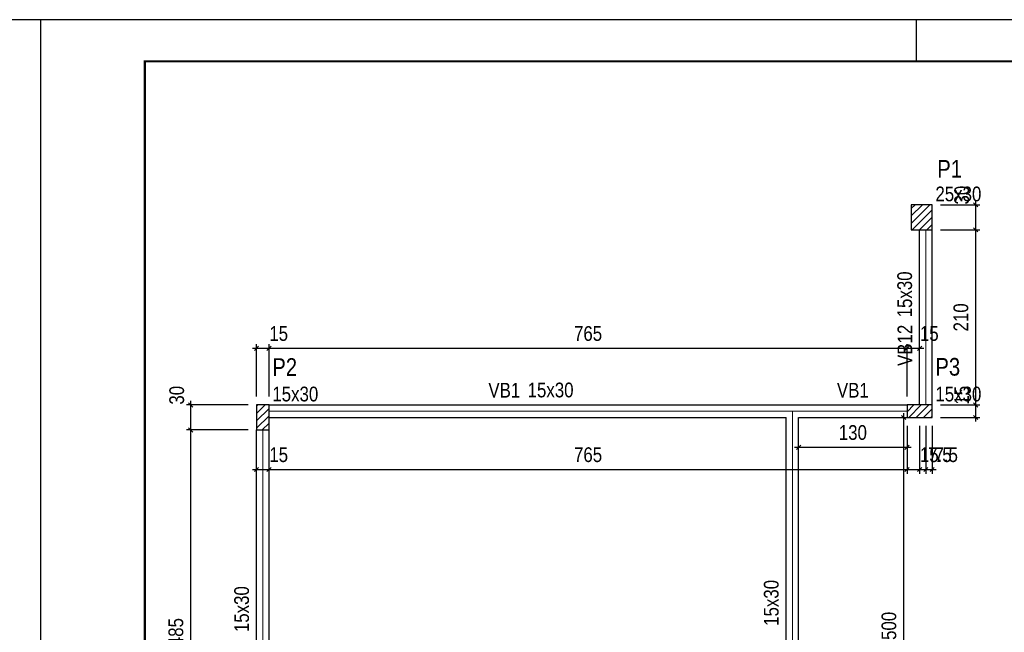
# Model space of a CAD drawing. Extents: x 1874 to 2462, y -2142 to -2023.
# Tile 18 of 74: x 1957 to 1981, y -2038 to -2023. Entities that reach past the tile are written whole.
import ezdxf

# ---------------------------------------------------------------- set-up
doc = ezdxf.new("R2010")
doc.units = 0
doc.header["$LTSCALE"] = 0.1
doc.header["$MEASUREMENT"] = 0
doc.header["$PDMODE"] = 3
doc.header["$PDSIZE"] = 0.1
doc.layers.get('0').update_dxf_attribs({"linetype": 'CONTINUOUS', "lineweight": 25})
doc.layers.get('DEFPOINTS').update_dxf_attribs({"linetype": 'CONTINUOUS', "lineweight": 25})
for name, color, linetype, lineweight in [('FO-Eixos', 5, 'CONTINUOUS', 5), ('FO-Hachuras dos pilares', 80, 'CONTINUOUS', 25), ('FO-PILARES', 160, 'CONTINUOUS', 30), ('FO-Textos das vigas', 7, 'CONTINUOUS', 25), ('FO-Textos dos pilares', 7, 'CONTINUOUS', 25), ('FO-TÍTULOS', 1, 'CONTINUOUS', 25), ('FO-VIGAS', 130, 'CONTINUOUS', 30)]:
    doc.layers.add(name, color=color, linetype=linetype, lineweight=lineweight)
doc.layers.add('XX-CARIMBO', color=9, linetype='CONTINUOUS')
doc.layers.add('XX-FOLHA', color=253, linetype='CONTINUOUS')
doc.styles.add('ArialNarrow', font='ARIALN.TTF')
doc.dimstyles.new('UM_50.000000', dxfattribs={"dimtxt": 0.18, "dimasz": 0.1, "dimexe": 0.1, "dimexo": 0.2, "dimgap": 0, "dimtad": 1, "dimtih": 1, "dimtoh": 1, "dimdec": 1, "dimlfac": 50, "dimzin": 0, "dimdsep": 46, "dimtxsty": 'Standard', "dimblk": 'CLOSED', "dimblk1": 'CLOSED', "dimblk2": 'CLOSED', "dimcen": 0.09, "dimdle": 0.1, "dimadec": 1, "dimazin": 2, "dimtfac": 1, "dimtdec": 4, "dimtofl": 0, "dimtmove": 0, "dimatfit": 3, "dimldrblk": 'CLOSED', "dimfxl": 1, "dimtolj": 1, "dimarcsym": 0})
pattern_1 = [(45, (1948.9442, -2065.68578), (-0.08838835, 0.08838835), [])]

# ---------------------------------------------------------------- blocks, each defined once
blk = doc.blocks.new('_OBLIQUE')
at = {"color": 0, "linetype": 'ByBlock', "lineweight": -2}
blk.add_line((-0.5, -0.5), (0.5, 0.5), dxfattribs=at)
blk = doc.blocks.new('*D4126')
at = {"layer": 'DEFPOINTS', "color": 0, "transparency": 16777216}
for p in [(1962.844, -2034.035), (1963.144, -2034.035), (1963.144, -2034.035)]:
    blk.add_point(p, dxfattribs=at)
at = {"layer": 'FO-TÍTULOS', "color": 0, "lineweight": -2, "transparency": 16777216}
blk.add_line((1962.744, -2034.035), (1963.244, -2034.035), dxfattribs=at)
at = {"layer": 'FO-TÍTULOS', "color": 0, "lineweight": -2, "transparency": 16777216, "xscale": 0.1, "yscale": 0.1, "zscale": 0.1, "rotation": 180}
blk.add_blockref('_OBLIQUE', (1962.844, -2034.035), dxfattribs=at)
at = {"layer": 'FO-TÍTULOS', "color": 0, "lineweight": -2, "transparency": 16777216, "xscale": 0.1, "yscale": 0.1, "zscale": 0.1}
blk.add_blockref('_OBLIQUE', (1963.144, -2034.035), dxfattribs=at)
at = {"layer": 'FO-TÍTULOS', "transparency": 16777216, "insert": (1963.376, -2033.682), "char_height": 0.353, "attachment_point": 5, "rotation": 0.0057, "style": 'ArialNarrow'}
blk.add_mtext('\\A1;15', dxfattribs=at)
blk = doc.blocks.new('*D4127')
at = {"layer": 'DEFPOINTS', "color": 0, "transparency": 16777216}
for p in [(1978.444, -2032.786), (1963.144, -2034.035), (1978.444, -2034.035)]:
    blk.add_point(p, dxfattribs=at)
at = {"layer": 'FO-TÍTULOS', "color": 0, "lineweight": -2, "transparency": 16777216}
for p, q in [((1978.444, -2032.986), (1978.444, -2034.135)), ((1963.044, -2034.035), (1978.544, -2034.035))]:
    blk.add_line(p, q, dxfattribs=at)
at = {"layer": 'FO-TÍTULOS', "color": 0, "lineweight": -2, "transparency": 16777216, "xscale": 0.1, "yscale": 0.1, "zscale": 0.1, "rotation": 180}
blk.add_blockref('_OBLIQUE', (1963.144, -2034.035), dxfattribs=at)
at = {"layer": 'FO-TÍTULOS', "color": 0, "lineweight": -2, "transparency": 16777216, "xscale": 0.1, "yscale": 0.1, "zscale": 0.1}
blk.add_blockref('_OBLIQUE', (1978.444, -2034.035), dxfattribs=at)
at = {"layer": 'FO-TÍTULOS', "transparency": 16777216, "insert": (1970.794, -2033.682), "char_height": 0.353, "attachment_point": 5, "style": 'ArialNarrow'}
blk.add_mtext('\\A1;765', dxfattribs=at)
blk = doc.blocks.new('*D4128')
at = {"layer": 'DEFPOINTS', "color": 0, "transparency": 16777216}
for p in [(1978.444, -2032.786), (1978.744, -2032.786), (1978.744, -2034.035)]:
    blk.add_point(p, dxfattribs=at)
at = {"layer": 'FO-TÍTULOS', "color": 0, "lineweight": -2, "transparency": 16777216}
for p, q in [((1978.444, -2032.986), (1978.444, -2034.135)), ((1978.744, -2032.986), (1978.744, -2034.135)), ((1978.344, -2034.035), (1978.844, -2034.035))]:
    blk.add_line(p, q, dxfattribs=at)
at = {"layer": 'FO-TÍTULOS', "color": 0, "lineweight": -2, "transparency": 16777216, "xscale": 0.1, "yscale": 0.1, "zscale": 0.1, "rotation": 180}
blk.add_blockref('_OBLIQUE', (1978.444, -2034.035), dxfattribs=at)
at = {"layer": 'FO-TÍTULOS', "color": 0, "lineweight": -2, "transparency": 16777216, "xscale": 0.1, "yscale": 0.1, "zscale": 0.1}
blk.add_blockref('_OBLIQUE', (1978.744, -2034.035), dxfattribs=at)
at = {"layer": 'FO-TÍTULOS', "transparency": 16777216, "insert": (1978.976, -2033.682), "char_height": 0.353, "attachment_point": 5, "rotation": 0.0057, "style": 'ArialNarrow'}
blk.add_mtext('\\A1;15', dxfattribs=at)
blk = doc.blocks.new('*D4129')
at = {"layer": 'DEFPOINTS', "color": 0, "transparency": 16777216}
for p in [(1978.744, -2032.786), (1978.894, -2032.786), (1978.894, -2034.035)]:
    blk.add_point(p, dxfattribs=at)
at = {"layer": 'FO-TÍTULOS', "color": 0, "lineweight": -2, "transparency": 16777216}
for p, q in [((1978.744, -2032.986), (1978.744, -2034.135)), ((1978.894, -2032.986), (1978.894, -2034.135)), ((1978.644, -2034.035), (1978.994, -2034.035))]:
    blk.add_line(p, q, dxfattribs=at)
at = {"layer": 'FO-TÍTULOS', "color": 0, "lineweight": -2, "transparency": 16777216, "xscale": 0.1, "yscale": 0.1, "zscale": 0.1, "rotation": 180}
blk.add_blockref('_OBLIQUE', (1978.744, -2034.035), dxfattribs=at)
at = {"layer": 'FO-TÍTULOS', "color": 0, "lineweight": -2, "transparency": 16777216, "xscale": 0.1, "yscale": 0.1, "zscale": 0.1}
blk.add_blockref('_OBLIQUE', (1978.894, -2034.035), dxfattribs=at)
at = {"layer": 'FO-TÍTULOS', "transparency": 16777216, "insert": (1979.232, -2033.682), "char_height": 0.353, "attachment_point": 5, "rotation": 0.0057, "style": 'ArialNarrow'}
blk.add_mtext('\\A1;7.5', dxfattribs=at)
blk = doc.blocks.new('*D4130')
at = {"layer": 'DEFPOINTS', "color": 0, "transparency": 16777216}
for p in [(1978.894, -2032.786), (1979.044, -2032.786), (1979.044, -2034.035)]:
    blk.add_point(p, dxfattribs=at)
at = {"layer": 'FO-TÍTULOS', "color": 0, "lineweight": -2, "transparency": 16777216}
for p, q in [((1978.894, -2032.986), (1978.894, -2034.135)), ((1979.044, -2032.986), (1979.044, -2034.135)), ((1978.794, -2034.035), (1979.144, -2034.035))]:
    blk.add_line(p, q, dxfattribs=at)
at = {"layer": 'FO-TÍTULOS', "color": 0, "lineweight": -2, "transparency": 16777216, "xscale": 0.1, "yscale": 0.1, "zscale": 0.1, "rotation": 180}
blk.add_blockref('_OBLIQUE', (1978.894, -2034.035), dxfattribs=at)
at = {"layer": 'FO-TÍTULOS', "color": 0, "lineweight": -2, "transparency": 16777216, "xscale": 0.1, "yscale": 0.1, "zscale": 0.1}
blk.add_blockref('_OBLIQUE', (1979.044, -2034.035), dxfattribs=at)
at = {"layer": 'FO-TÍTULOS', "transparency": 16777216, "insert": (1979.382, -2033.682), "char_height": 0.353, "attachment_point": 5, "rotation": 0.0057, "style": 'ArialNarrow'}
blk.add_mtext('\\A1;7.5', dxfattribs=at)
blk = doc.blocks.new('*D4157')
at = {"layer": 'DEFPOINTS', "color": 0, "transparency": 16777216}
for p in [(1978.363, -2032.786), (1978.363, -2032.786), (1976.844, -2042.786)]:
    blk.add_point(p, dxfattribs=at)
at = {"layer": 'FO-TÍTULOS', "color": 0, "lineweight": -2, "transparency": 16777216}
for p, q in [((1978.363, -2042.886), (1978.363, -2032.686)), ((1977.044, -2042.786), (1978.463, -2042.786))]:
    blk.add_line(p, q, dxfattribs=at)
at = {"layer": 'FO-TÍTULOS', "color": 0, "lineweight": -2, "transparency": 16777216, "xscale": 0.1, "yscale": 0.1, "zscale": 0.1}
for p, rotation in [((1978.363, -2032.786), 90), ((1978.363, -2042.786), 270)]:
    blk.add_blockref('_OBLIQUE', p, dxfattribs=dict(at, rotation=rotation))
at = {"layer": 'FO-TÍTULOS', "transparency": 16777216, "insert": (1978.01, -2037.786), "char_height": 0.353, "attachment_point": 5, "rotation": 90, "style": 'ArialNarrow'}
blk.add_mtext('\\A1;500', dxfattribs=at)
blk = doc.blocks.new('*D4159')
at = {"layer": 'DEFPOINTS', "color": 0, "transparency": 16777216}
for p in [(1961.265, -2033.086), (1962.844, -2033.086), (1962.844, -2042.786)]:
    blk.add_point(p, dxfattribs=at)
at = {"layer": 'FO-TÍTULOS', "color": 0, "lineweight": -2, "transparency": 16777216}
for p, q in [((1962.644, -2033.086), (1961.165, -2033.086)), ((1961.265, -2042.886), (1961.265, -2032.986)), ((1962.644, -2042.786), (1961.165, -2042.786))]:
    blk.add_line(p, q, dxfattribs=at)
at = {"layer": 'FO-TÍTULOS', "color": 0, "lineweight": -2, "transparency": 16777216, "xscale": 0.1, "yscale": 0.1, "zscale": 0.1}
for p, rotation in [((1961.265, -2033.086), 90), ((1961.265, -2042.786), 270)]:
    blk.add_blockref('_OBLIQUE', p, dxfattribs=dict(at, rotation=rotation))
at = {"layer": 'FO-TÍTULOS', "transparency": 16777216, "insert": (1960.912, -2037.936), "char_height": 0.353, "attachment_point": 5, "rotation": 90, "style": 'ArialNarrow'}
blk.add_mtext('\\A1;485', dxfattribs=at)
blk = doc.blocks.new('*D4160')
at = {"layer": 'DEFPOINTS', "color": 0, "transparency": 16777216}
for p in [(1961.265, -2032.486), (1962.844, -2032.486), (1962.844, -2033.086)]:
    blk.add_point(p, dxfattribs=at)
at = {"layer": 'FO-TÍTULOS', "color": 0, "lineweight": -2, "transparency": 16777216}
for p, q in [((1961.265, -2033.186), (1961.265, -2032.386)), ((1962.644, -2032.486), (1961.165, -2032.486)), ((1962.644, -2033.086), (1961.165, -2033.086))]:
    blk.add_line(p, q, dxfattribs=at)
at = {"layer": 'FO-TÍTULOS', "color": 0, "lineweight": -2, "transparency": 16777216, "xscale": 0.1, "yscale": 0.1, "zscale": 0.1}
for p, rotation in [((1961.265, -2032.486), 90), ((1961.265, -2033.086), 270)]:
    blk.add_blockref('_OBLIQUE', p, dxfattribs=dict(at, rotation=rotation))
at = {"layer": 'FO-TÍTULOS', "transparency": 16777216, "insert": (1960.932, -2032.254), "char_height": 0.353, "attachment_point": 5, "rotation": 90, "style": 'ArialNarrow'}
blk.add_mtext('\\A1;30', dxfattribs=at)
blk = doc.blocks.new('*D4161')
at = {"layer": 'DEFPOINTS', "color": 0, "transparency": 16777216}
for p in [(1979.044, -2032.486), (1980.089, -2032.486), (1979.044, -2032.786)]:
    blk.add_point(p, dxfattribs=at)
at = {"layer": 'FO-TÍTULOS', "color": 0, "lineweight": -2, "transparency": 16777216}
for p, q in [((1980.089, -2032.886), (1980.089, -2032.386)), ((1979.244, -2032.486), (1980.189, -2032.486)), ((1979.244, -2032.786), (1980.189, -2032.786))]:
    blk.add_line(p, q, dxfattribs=at)
at = {"layer": 'FO-TÍTULOS', "color": 0, "lineweight": -2, "transparency": 16777216, "xscale": 0.1, "yscale": 0.1, "zscale": 0.1}
for p, rotation in [((1980.089, -2032.486), 90), ((1980.089, -2032.786), 270)]:
    blk.add_blockref('_OBLIQUE', p, dxfattribs=dict(at, rotation=rotation))
at = {"layer": 'FO-TÍTULOS', "transparency": 16777216, "insert": (1979.756, -2032.254), "char_height": 0.353, "attachment_point": 5, "rotation": 90, "style": 'ArialNarrow'}
blk.add_mtext('\\A1;15', dxfattribs=at)
blk = doc.blocks.new('*D4162')
at = {"layer": 'DEFPOINTS', "color": 0, "transparency": 16777216}
for p in [(1979.044, -2028.286), (1980.089, -2028.286), (1979.044, -2032.486)]:
    blk.add_point(p, dxfattribs=at)
at = {"layer": 'FO-TÍTULOS', "color": 0, "lineweight": -2, "transparency": 16777216}
for p, q in [((1979.244, -2028.286), (1980.189, -2028.286)), ((1980.089, -2032.586), (1980.089, -2028.186)), ((1979.244, -2032.486), (1980.189, -2032.486))]:
    blk.add_line(p, q, dxfattribs=at)
at = {"layer": 'FO-TÍTULOS', "color": 0, "lineweight": -2, "transparency": 16777216, "xscale": 0.1, "yscale": 0.1, "zscale": 0.1}
for p, rotation in [((1980.089, -2028.286), 90), ((1980.089, -2032.486), 270)]:
    blk.add_blockref('_OBLIQUE', p, dxfattribs=dict(at, rotation=rotation))
at = {"layer": 'FO-TÍTULOS', "transparency": 16777216, "insert": (1979.736, -2030.386), "char_height": 0.353, "attachment_point": 5, "rotation": 90, "style": 'ArialNarrow'}
blk.add_mtext('\\A1;210', dxfattribs=at)
blk = doc.blocks.new('*D4163')
at = {"layer": 'DEFPOINTS', "color": 0, "transparency": 16777216}
for p in [(1979.044, -2027.686), (1980.089, -2027.686), (1979.044, -2028.286)]:
    blk.add_point(p, dxfattribs=at)
at = {"layer": 'FO-TÍTULOS', "color": 0, "lineweight": -2, "transparency": 16777216}
for p, q in [((1980.089, -2028.386), (1980.089, -2027.586)), ((1979.244, -2027.686), (1980.189, -2027.686)), ((1979.244, -2028.286), (1980.189, -2028.286))]:
    blk.add_line(p, q, dxfattribs=at)
at = {"layer": 'FO-TÍTULOS', "color": 0, "lineweight": -2, "transparency": 16777216, "xscale": 0.1, "yscale": 0.1, "zscale": 0.1}
for p, rotation in [((1980.089, -2027.686), 90), ((1980.089, -2028.286), 270)]:
    blk.add_blockref('_OBLIQUE', p, dxfattribs=dict(at, rotation=rotation))
at = {"layer": 'FO-TÍTULOS', "transparency": 16777216, "insert": (1979.756, -2027.454), "char_height": 0.353, "attachment_point": 5, "rotation": 90, "style": 'ArialNarrow'}
blk.add_mtext('\\A1;30', dxfattribs=at)
blk = doc.blocks.new('*D4164')
at = {"layer": 'DEFPOINTS', "color": 0, "transparency": 16777216}
for p in [(1963.144, -2031.128), (1962.844, -2032.486), (1963.144, -2032.486)]:
    blk.add_point(p, dxfattribs=at)
at = {"layer": 'FO-TÍTULOS', "color": 0, "lineweight": -2, "transparency": 16777216}
for p, q in [((1962.744, -2031.128), (1963.244, -2031.128)), ((1962.844, -2032.286), (1962.844, -2031.028)), ((1963.144, -2032.286), (1963.144, -2031.028))]:
    blk.add_line(p, q, dxfattribs=at)
at = {"layer": 'FO-TÍTULOS', "color": 0, "lineweight": -2, "transparency": 16777216, "xscale": 0.1, "yscale": 0.1, "zscale": 0.1, "rotation": 180}
blk.add_blockref('_OBLIQUE', (1962.844, -2031.128), dxfattribs=at)
at = {"layer": 'FO-TÍTULOS', "color": 0, "lineweight": -2, "transparency": 16777216, "xscale": 0.1, "yscale": 0.1, "zscale": 0.1}
blk.add_blockref('_OBLIQUE', (1963.144, -2031.128), dxfattribs=at)
at = {"layer": 'FO-TÍTULOS', "transparency": 16777216, "insert": (1963.376, -2030.775), "char_height": 0.353, "attachment_point": 5, "rotation": 0.0057, "style": 'ArialNarrow'}
blk.add_mtext('\\A1;15', dxfattribs=at)
blk = doc.blocks.new('*D4165')
at = {"layer": 'DEFPOINTS', "color": 0, "transparency": 16777216}
for p in [(1978.444, -2031.128), (1963.144, -2032.486), (1978.444, -2032.486)]:
    blk.add_point(p, dxfattribs=at)
at = {"layer": 'FO-TÍTULOS', "color": 0, "lineweight": -2, "transparency": 16777216}
for p, q in [((1963.044, -2031.128), (1978.544, -2031.128)), ((1963.144, -2032.286), (1963.144, -2031.028)), ((1978.444, -2032.286), (1978.444, -2031.028))]:
    blk.add_line(p, q, dxfattribs=at)
at = {"layer": 'FO-TÍTULOS', "color": 0, "lineweight": -2, "transparency": 16777216, "xscale": 0.1, "yscale": 0.1, "zscale": 0.1, "rotation": 180}
blk.add_blockref('_OBLIQUE', (1963.144, -2031.128), dxfattribs=at)
at = {"layer": 'FO-TÍTULOS', "color": 0, "lineweight": -2, "transparency": 16777216, "xscale": 0.1, "yscale": 0.1, "zscale": 0.1}
blk.add_blockref('_OBLIQUE', (1978.444, -2031.128), dxfattribs=at)
at = {"layer": 'FO-TÍTULOS', "transparency": 16777216, "insert": (1970.794, -2030.775), "char_height": 0.353, "attachment_point": 5, "rotation": 0.0057, "style": 'ArialNarrow'}
blk.add_mtext('\\A1;765', dxfattribs=at)
blk = doc.blocks.new('*D4166')
at = {"layer": 'DEFPOINTS', "color": 0, "transparency": 16777216}
for p in [(1978.744, -2031.128), (1978.744, -2031.128), (1978.444, -2032.486)]:
    blk.add_point(p, dxfattribs=at)
at = {"layer": 'FO-TÍTULOS', "color": 0, "lineweight": -2, "transparency": 16777216}
for p, q in [((1978.344, -2031.128), (1978.844, -2031.128)), ((1978.444, -2032.286), (1978.444, -2031.028))]:
    blk.add_line(p, q, dxfattribs=at)
at = {"layer": 'FO-TÍTULOS', "color": 0, "lineweight": -2, "transparency": 16777216, "xscale": 0.1, "yscale": 0.1, "zscale": 0.1, "rotation": 180}
blk.add_blockref('_OBLIQUE', (1978.444, -2031.128), dxfattribs=at)
at = {"layer": 'FO-TÍTULOS', "color": 0, "lineweight": -2, "transparency": 16777216, "xscale": 0.1, "yscale": 0.1, "zscale": 0.1}
blk.add_blockref('_OBLIQUE', (1978.744, -2031.128), dxfattribs=at)
at = {"layer": 'FO-TÍTULOS', "transparency": 16777216, "insert": (1978.976, -2030.775), "char_height": 0.353, "attachment_point": 5, "rotation": 0.0057, "style": 'ArialNarrow'}
blk.add_mtext('\\A1;15', dxfattribs=at)
blk = doc.blocks.new('*D4167')
at = {"layer": 'DEFPOINTS', "color": 0, "transparency": 16777216}
for p in [(1978.444, -2032.786), (1975.844, -2033.503), (1978.444, -2033.503)]:
    blk.add_point(p, dxfattribs=at)
at = {"layer": 'FO-TÍTULOS', "color": 0, "lineweight": -2, "transparency": 16777216}
for p, q in [((1978.444, -2032.986), (1978.444, -2033.603)), ((1975.744, -2033.503), (1978.544, -2033.503))]:
    blk.add_line(p, q, dxfattribs=at)
at = {"layer": 'FO-TÍTULOS', "color": 0, "lineweight": -2, "transparency": 16777216, "xscale": 0.1, "yscale": 0.1, "zscale": 0.1, "rotation": 180}
blk.add_blockref('_OBLIQUE', (1975.844, -2033.503), dxfattribs=at)
at = {"layer": 'FO-TÍTULOS', "color": 0, "lineweight": -2, "transparency": 16777216, "xscale": 0.1, "yscale": 0.1, "zscale": 0.1}
blk.add_blockref('_OBLIQUE', (1978.444, -2033.503), dxfattribs=at)
at = {"layer": 'FO-TÍTULOS', "transparency": 16777216, "insert": (1977.144, -2033.15), "char_height": 0.353, "attachment_point": 5, "rotation": 0.0057, "style": 'ArialNarrow'}
blk.add_mtext('\\A1;130', dxfattribs=at)
blk = doc.blocks.new('Aprovacao A-1_SC')
at = {"layer": 'XX-CARIMBO', "ltscale": 0.5}
for p, q in [((0, 594), (0, 0)), ((840, 594), (0, 594)), ((840, 594), (840, 0))]:
    blk.add_line(p, q, dxfattribs=at)
at = {"layer": 'XX-FOLHA'}
for p, q in [((25, 594), (15, 594)), ((840, 594), (830, 594))]:
    blk.add_line(p, q, dxfattribs=at)
at = {"layer": 'XX-FOLHA', "ltscale": 0.5}
for p, q in [((15, 594), (15, 594)), ((210, 594), (210, 584)), ((210, 594), (210, 584))]:
    blk.add_line(p, q, dxfattribs=at)
at = {"layer": 'XX-FOLHA', "ltscale": 0.5, "const_width": 0.5}
blk.add_lwpolyline([(25, 584), (25, 10), (830, 10), (830, 584), (25, 584)], dxfattribs=at)

msp = doc.modelspace()

# ---------------------------------------------------------------- hatches: boundary and pattern name
at = {"layer": 'FO-Hachuras dos pilares', "linetype": 'Continuous'}
h = msp.add_hatch(dxfattribs=at)
h.set_pattern_fill('ANSI31', color=256, style=0)
h.set_pattern_definition(pattern_1)
h.paths.add_polyline_path([(1979.0442, -2027.6858), (1978.7942, -2027.6858), (1978.5442, -2027.6858), (1978.5442, -2027.9858), (1978.5442, -2028.2858), (1978.7942, -2028.2858), (1979.0442, -2028.2858), (1979.0442, -2027.9858)])
h = msp.add_hatch(dxfattribs=at)
h.set_pattern_fill('ANSI31', color=256, style=0)
h.set_pattern_definition(pattern_1)
h.paths.add_polyline_path([(1963.1442, -2032.4858), (1962.9942, -2032.4858), (1962.8442, -2032.4858), (1962.8442, -2032.7858), (1962.8442, -2033.0858), (1962.9942, -2033.0858), (1963.1442, -2033.0858), (1963.1442, -2032.7858)])
h = msp.add_hatch(dxfattribs=at)
h.set_pattern_fill('ANSI31', color=256, style=0)
h.set_pattern_definition(pattern_1)
h.paths.add_polyline_path([(1979.0442, -2032.7858), (1979.0442, -2032.6358), (1979.0442, -2032.4858), (1978.7442, -2032.4858), (1978.4442, -2032.4858), (1978.4442, -2032.6358), (1978.4442, -2032.7858), (1978.7442, -2032.7858)])

# ---------------------------------------------------------------- linework, layer by layer
at = {"layer": 'FO-Eixos'}
for p, q in [((1978.8942, -2032.4858), (1978.8942, -2028.2858)), ((1963.1442, -2032.6358), (1975.6942, -2032.6358)), ((1975.6942, -2032.6358), (1978.4442, -2032.6358)), ((1975.6942, -2042.9358), (1975.6942, -2032.6358)), ((1962.9942, -2042.7858), (1962.9942, -2033.0858))]:
    msp.add_line(p, q, dxfattribs=at)
at = {"layer": 'FO-PILARES'}
for points in [[(1979.0442, -2027.6858), (1978.7942, -2027.6858), (1978.5442, -2027.6858), (1978.5442, -2027.9858), (1978.5442, -2028.2858), (1978.7942, -2028.2858), (1979.0442, -2028.2858), (1979.0442, -2027.9858), (1979.0442, -2027.6858)], [(1963.1442, -2032.4858), (1962.9942, -2032.4858), (1962.8442, -2032.4858), (1962.8442, -2032.7858), (1962.8442, -2033.0858), (1962.9942, -2033.0858), (1963.1442, -2033.0858), (1963.1442, -2032.7858), (1963.1442, -2032.4858)], [(1979.0442, -2032.7858), (1979.0442, -2032.6358), (1979.0442, -2032.4858), (1978.7442, -2032.4858), (1978.4442, -2032.4858), (1978.4442, -2032.6358), (1978.4442, -2032.7858), (1978.7442, -2032.7858), (1979.0442, -2032.7858)]]:
    msp.add_lwpolyline(points, close=True, dxfattribs=at)
at = {"layer": 'FO-VIGAS'}
for p, q in [((1978.7442, -2032.4858), (1978.7442, -2028.2858)), ((1979.0442, -2032.4858), (1979.0442, -2028.2858)), ((1963.1442, -2032.4858), (1975.6942, -2032.4858)), ((1975.6942, -2032.4858), (1978.4442, -2032.4858)), ((1963.1442, -2032.7858), (1975.5442, -2032.7858)), ((1975.5442, -2042.7858), (1975.5442, -2032.7858)), ((1975.8442, -2032.7858), (1978.4442, -2032.7858)), ((1975.8442, -2042.7858), (1975.8442, -2032.7858)), ((1962.8442, -2042.7858), (1962.8442, -2033.0858)), ((1963.1442, -2042.7858), (1963.1442, -2033.0858))]:
    msp.add_line(p, q, dxfattribs=at)

# ---------------------------------------------------------------- block references
at = {"xscale": 0.1, "yscale": 0.1, "zscale": 0.1}
for p in [(1873.665, -2082.645), (1957.665, -2082.645)]:
    msp.add_blockref('Aprovacao A-1_SC', p, dxfattribs=at)

# ---------------------------------------------------------------- texts
at = {"layer": 'FO-Textos das vigas', "char_height": 0.353, "rotation": 90.00021, "line_spacing_factor": 0.798, "style": 'ArialNarrow'}
for s, insert, width, attachment_point in [('15x30', (1978.5677, -2030.3858), 2.118, 7), ('VB12', (1978.5677, -2030.5628), 1.6944, 9), ('15x30', (1975.3677, -2037.7858), 2.118, 7), ('15x30', (1962.6677, -2037.9358), 2.118, 7)]:
    msp.add_mtext(s, dxfattribs=dict(at, insert=insert, width=width, attachment_point=attachment_point))
at = {"layer": 'FO-Textos das vigas', "char_height": 0.353, "line_spacing_factor": 0.798, "style": 'ArialNarrow'}
for s, insert, width, attachment_point in [('VB1', (1969.1682, -2032.3093), 1.2708, 9), ('15x30', (1969.3442, -2032.3093), 2.118, 7), ('VB1', (1977.1442, -2032.3093), 1.2708, 8)]:
    msp.add_mtext(s, dxfattribs=dict(at, insert=insert, width=width, attachment_point=attachment_point))
at = {"layer": 'FO-Textos dos pilares', "attachment_point": 7, "line_spacing_factor": 0.798, "style": 'ArialNarrow'}
for s, insert, char_height, width in [('P1', (1979.1682, -2027.034), 0.4236, 1.01664), ('25x30', (1979.1232, -2027.6063), 0.353, 2.118), ('P2', (1963.2232, -2031.789), 0.4236, 1.01664), ('P3', (1979.1232, -2031.789), 0.4236, 1.01664), ('15x30', (1963.2232, -2032.4063), 0.353, 2.118), ('15x30', (1979.1232, -2032.4063), 0.353, 2.118)]:
    msp.add_mtext(s, dxfattribs=dict(at, insert=insert, char_height=char_height, width=width))

# ---------------------------------------------------------------- dimensions: what is measured, and where the dimension line sits
at = {"layer": 'FO-TÍTULOS'}
for base, p1, p2, override, picture, middle in [((1980.0889, -2027.6858), (1979.0442, -2028.2858), (1979.0442, -2027.6858), {"dimtxt": 0.353, "dimasz": 0.1, "dimexe": 0.1, "dimexo": 0.2, "dimtad": 1, "dimtih": 0, "dimtoh": 0, "dimdec": 1, "dimlfac": 50, "dimzin": 8, "dimtxsty": 'ArialNarrow', "dimblk": 'OBLIQUE', "dimblk1": 'OBLIQUE', "dimblk2": 'OBLIQUE', "dimsah": 1, "dimdle": 0.1, "dimse1": 0, "dimse2": 0, "dimclrt": 256, "dimadec": 1, "dimazin": 3, "dimtmove": 2, "dimldrblk": 'OBLIQUE'}, '*D4163', (1979.7559, -2027.454)), ((1980.0889, -2028.2858), (1979.0442, -2032.4858), (1979.0442, -2028.2858), {"dimtxt": 0.353, "dimasz": 0.1, "dimexe": 0.1, "dimexo": 0.2, "dimtad": 1, "dimtih": 0, "dimtoh": 0, "dimdec": 1, "dimlfac": 50, "dimzin": 8, "dimtxsty": 'ArialNarrow', "dimblk": 'OBLIQUE', "dimblk1": 'OBLIQUE', "dimblk2": 'OBLIQUE', "dimsah": 1, "dimdle": 0.1, "dimse1": 0, "dimse2": 0, "dimclrt": 256, "dimadec": 1, "dimazin": 3, "dimtmove": 2, "dimldrblk": 'OBLIQUE'}, '*D4162', (1979.7359, -2030.3858)), ((1961.265, -2032.4858), (1962.8442, -2033.0858), (1962.8442, -2032.4858), {"dimtxt": 0.353, "dimasz": 0.1, "dimexe": 0.1, "dimexo": 0.2, "dimtad": 1, "dimtih": 0, "dimtoh": 0, "dimdec": 1, "dimlfac": 50, "dimzin": 8, "dimtxsty": 'ArialNarrow', "dimblk": 'OBLIQUE', "dimblk1": 'OBLIQUE', "dimblk2": 'OBLIQUE', "dimsah": 1, "dimdle": 0.1, "dimse1": 0, "dimse2": 0, "dimclrt": 256, "dimadec": 1, "dimazin": 3, "dimtmove": 2, "dimldrblk": 'OBLIQUE'}, '*D4160', (1960.932, -2032.254)), ((1980.0889, -2032.4858), (1979.0442, -2032.7858), (1979.0442, -2032.4858), {"dimtxt": 0.353, "dimasz": 0.1, "dimexe": 0.1, "dimexo": 0.2, "dimtad": 1, "dimtih": 0, "dimtoh": 0, "dimdec": 1, "dimlfac": 50, "dimzin": 8, "dimtxsty": 'ArialNarrow', "dimblk": 'OBLIQUE', "dimblk1": 'OBLIQUE', "dimblk2": 'OBLIQUE', "dimsah": 1, "dimdle": 0.1, "dimse1": 0, "dimse2": 0, "dimclrt": 256, "dimadec": 1, "dimazin": 3, "dimtmove": 2, "dimldrblk": 'OBLIQUE'}, '*D4161', (1979.7559, -2032.254)), ((1978.3634, -2032.7858), (1976.8442, -2042.7858), (1978.3634, -2032.7858), {"dimtxt": 0.353, "dimasz": 0.1, "dimexe": 0.1, "dimexo": 0.2, "dimtad": 1, "dimtih": 0, "dimtoh": 0, "dimdec": 1, "dimlfac": 50, "dimzin": 8, "dimtxsty": 'ArialNarrow', "dimblk": 'OBLIQUE', "dimblk1": 'OBLIQUE', "dimblk2": 'OBLIQUE', "dimsah": 1, "dimdle": 0.1, "dimse1": 0, "dimse2": 1, "dimclrt": 256, "dimadec": 1, "dimazin": 3, "dimtmove": 2, "dimldrblk": 'OBLIQUE'}, '*D4157', (1978.0104, -2037.7858)), ((1961.265, -2033.0858), (1962.8442, -2042.7858), (1962.8442, -2033.0858), {"dimtxt": 0.353, "dimasz": 0.1, "dimexe": 0.1, "dimexo": 0.2, "dimtad": 1, "dimtih": 0, "dimtoh": 0, "dimdec": 1, "dimlfac": 50, "dimzin": 8, "dimtxsty": 'ArialNarrow', "dimblk": 'OBLIQUE', "dimblk1": 'OBLIQUE', "dimblk2": 'OBLIQUE', "dimsah": 1, "dimdle": 0.1, "dimse1": 0, "dimse2": 0, "dimclrt": 256, "dimadec": 1, "dimazin": 3, "dimtmove": 2, "dimldrblk": 'OBLIQUE'}, '*D4159', (1960.912, -2037.9358))]:
    dim = msp.add_linear_dim(base=base, p1=p1, p2=p2, angle=90, dimstyle='UM_50.000000', override=override, dxfattribs=at)
    dim.commit()
    dim.dimension.update_dxf_attribs({"geometry": picture, "text_midpoint": middle, "dimtype": 160, "text_rotation": 90})
for base, p1, p2, override, picture, middle in [((1963.1442, -2031.1285), (1962.8442, -2032.4858), (1963.1442, -2032.4858), {"dimtxt": 0.353, "dimasz": 0.1, "dimexe": 0.1, "dimexo": 0.2, "dimtad": 1, "dimtih": 0, "dimtoh": 0, "dimdec": 1, "dimlfac": 50, "dimzin": 8, "dimtxsty": 'ArialNarrow', "dimblk": 'OBLIQUE', "dimblk1": 'OBLIQUE', "dimblk2": 'OBLIQUE', "dimsah": 1, "dimdle": 0.1, "dimse1": 0, "dimse2": 0, "dimclrt": 256, "dimadec": 1, "dimazin": 3, "dimtmove": 2, "dimldrblk": 'OBLIQUE'}, '*D4164', (1963.376, -2030.7755)), ((1978.4442, -2031.1285), (1963.1442, -2032.4858), (1978.4442, -2032.4858), {"dimtxt": 0.353, "dimasz": 0.1, "dimexe": 0.1, "dimexo": 0.2, "dimtad": 1, "dimtih": 0, "dimtoh": 0, "dimdec": 1, "dimlfac": 50, "dimzin": 8, "dimtxsty": 'ArialNarrow', "dimblk": 'OBLIQUE', "dimblk1": 'OBLIQUE', "dimblk2": 'OBLIQUE', "dimsah": 1, "dimdle": 0.1, "dimse1": 0, "dimse2": 0, "dimclrt": 256, "dimadec": 1, "dimazin": 3, "dimtmove": 2, "dimldrblk": 'OBLIQUE'}, '*D4165', (1970.7942, -2030.7755)), ((1978.7442, -2031.1285), (1978.4442, -2032.4858), (1978.7442, -2031.1285), {"dimtxt": 0.353, "dimasz": 0.1, "dimexe": 0.1, "dimexo": 0.2, "dimtad": 1, "dimtih": 0, "dimtoh": 0, "dimdec": 1, "dimlfac": 50, "dimzin": 8, "dimtxsty": 'ArialNarrow', "dimblk": 'OBLIQUE', "dimblk1": 'OBLIQUE', "dimblk2": 'OBLIQUE', "dimsah": 1, "dimdle": 0.1, "dimse1": 0, "dimse2": 1, "dimclrt": 256, "dimadec": 1, "dimazin": 3, "dimtmove": 2, "dimldrblk": 'OBLIQUE'}, '*D4166', (1978.976, -2030.7755)), ((1978.4442, -2033.5034), (1975.8442, -2033.5034), (1978.4442, -2032.7858), {"dimtxt": 0.353, "dimasz": 0.1, "dimexe": 0.1, "dimexo": 0.2, "dimtad": 1, "dimtih": 0, "dimtoh": 0, "dimdec": 1, "dimlfac": 50, "dimzin": 8, "dimtxsty": 'ArialNarrow', "dimblk": 'OBLIQUE', "dimblk1": 'OBLIQUE', "dimblk2": 'OBLIQUE', "dimsah": 1, "dimdle": 0.1, "dimse1": 1, "dimse2": 0, "dimclrt": 256, "dimadec": 1, "dimazin": 3, "dimtmove": 2, "dimldrblk": 'OBLIQUE'}, '*D4167', (1977.1442, -2033.1504)), ((1978.7442, -2034.0348), (1978.4442, -2032.7858), (1978.7442, -2032.7858), {"dimtxt": 0.353, "dimasz": 0.1, "dimexe": 0.1, "dimexo": 0.2, "dimtad": 1, "dimtih": 0, "dimtoh": 0, "dimdec": 1, "dimlfac": 50, "dimzin": 8, "dimtxsty": 'ArialNarrow', "dimblk": 'OBLIQUE', "dimblk1": 'OBLIQUE', "dimblk2": 'OBLIQUE', "dimsah": 1, "dimdle": 0.1, "dimse1": 0, "dimse2": 0, "dimclrt": 256, "dimadec": 1, "dimazin": 3, "dimtmove": 2, "dimldrblk": 'OBLIQUE'}, '*D4128', (1978.976, -2033.6818)), ((1978.8942, -2034.0348), (1978.7442, -2032.7858), (1978.8942, -2032.7858), {"dimtxt": 0.353, "dimasz": 0.1, "dimexe": 0.1, "dimexo": 0.2, "dimtad": 1, "dimtih": 0, "dimtoh": 0, "dimdec": 1, "dimlfac": 50, "dimzin": 8, "dimtxsty": 'ArialNarrow', "dimblk": 'OBLIQUE', "dimblk1": 'OBLIQUE', "dimblk2": 'OBLIQUE', "dimsah": 1, "dimdle": 0.1, "dimse1": 0, "dimse2": 0, "dimclrt": 256, "dimadec": 1, "dimazin": 3, "dimtmove": 2, "dimldrblk": 'OBLIQUE'}, '*D4129', (1979.2319, -2033.6818)), ((1979.0442, -2034.0348), (1978.8942, -2032.7858), (1979.0442, -2032.7858), {"dimtxt": 0.353, "dimasz": 0.1, "dimexe": 0.1, "dimexo": 0.2, "dimtad": 1, "dimtih": 0, "dimtoh": 0, "dimdec": 1, "dimlfac": 50, "dimzin": 8, "dimtxsty": 'ArialNarrow', "dimblk": 'OBLIQUE', "dimblk1": 'OBLIQUE', "dimblk2": 'OBLIQUE', "dimsah": 1, "dimdle": 0.1, "dimse1": 0, "dimse2": 0, "dimclrt": 256, "dimadec": 1, "dimazin": 3, "dimtmove": 2, "dimldrblk": 'OBLIQUE'}, '*D4130', (1979.3819, -2033.6818)), ((1963.1442, -2034.0348), (1962.8442, -2034.0348), (1963.1442, -2034.0348), {"dimtxt": 0.353, "dimasz": 0.1, "dimexe": 0.1, "dimexo": 0.2, "dimtad": 1, "dimtih": 0, "dimtoh": 0, "dimdec": 1, "dimlfac": 50, "dimzin": 8, "dimtxsty": 'ArialNarrow', "dimblk": 'OBLIQUE', "dimblk1": 'OBLIQUE', "dimblk2": 'OBLIQUE', "dimsah": 1, "dimdle": 0.1, "dimse1": 1, "dimse2": 1, "dimclrt": 256, "dimadec": 1, "dimazin": 3, "dimtmove": 2, "dimldrblk": 'OBLIQUE'}, '*D4126', (1963.376, -2033.6818))]:
    dim = msp.add_linear_dim(base=base, p1=p1, p2=p2, dimstyle='UM_50.000000', override=override, dxfattribs=at)
    dim.commit()
    dim.dimension.update_dxf_attribs({"geometry": picture, "text_midpoint": middle, "dimtype": 160, "text_rotation": 0.00573})
dim = msp.add_linear_dim(base=(1978.4442, -2034.0348), p1=(1963.1442, -2034.0348), p2=(1978.4442, -2032.7858), dimstyle='UM_50.000000', override={"dimtxt": 0.353, "dimasz": 0.1, "dimexe": 0.1, "dimexo": 0.2, "dimtad": 1, "dimtih": 0, "dimtoh": 0, "dimdec": 1, "dimlfac": 50, "dimzin": 8, "dimtxsty": 'ArialNarrow', "dimblk": 'OBLIQUE', "dimblk1": 'OBLIQUE', "dimblk2": 'OBLIQUE', "dimsah": 1, "dimdle": 0.1, "dimse1": 1, "dimse2": 0, "dimclrt": 256, "dimadec": 1, "dimazin": 3, "dimtmove": 2, "dimldrblk": 'OBLIQUE'}, dxfattribs=at)
dim.commit()
dim.dimension.update_dxf_attribs({"geometry": '*D4127', "text_midpoint": (1970.7942, -2033.6818), "dimtype": 160})

doc.saveas('drawing.dxf')
